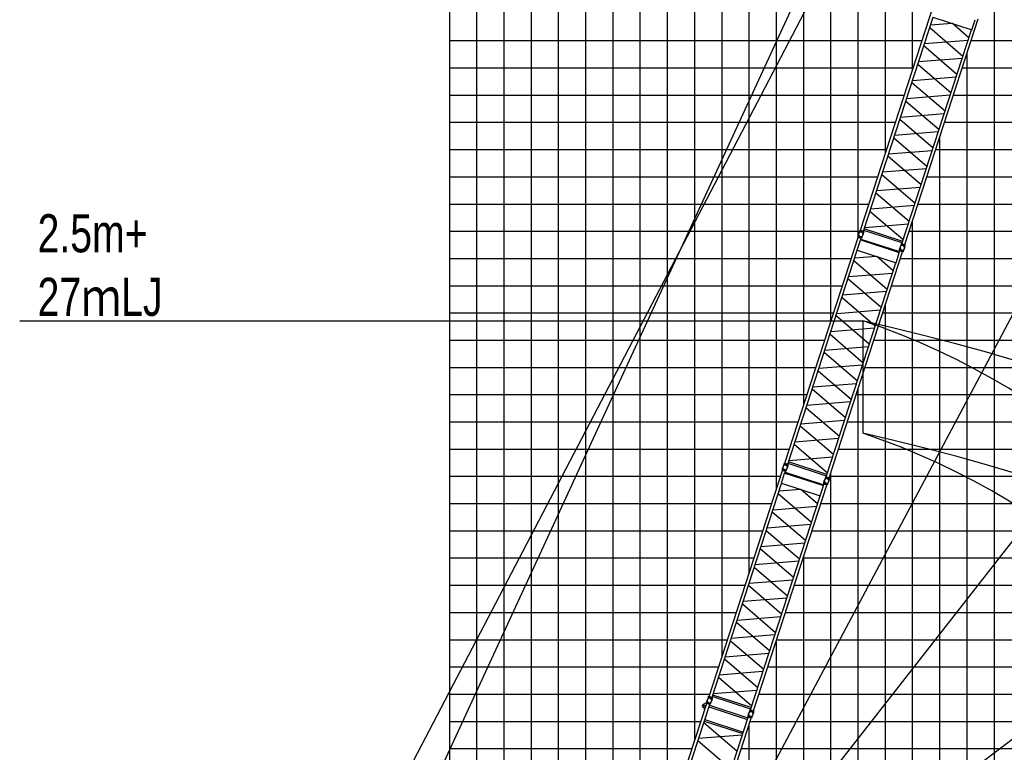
# Model space of a CAD drawing. Extents: x -435160 to 60202, y -141577 to 51651.
# Tile 11 of 41: x -435160 to -399003, y -53305 to -26400. Entities that reach past the tile are written whole.
import ezdxf

# ---------------------------------------------------------------- set-up
doc = ezdxf.new("R2010")
doc.units = 0
doc.layers.get('0').update_dxf_attribs({"linetype": 'CONTINUOUS'})

msp = doc.modelspace()

# ---------------------------------------------------------------- linework, layer by layer
at = {"color": 14, "linetype": 'Continuous'}
for p, q in [((-419368.990815, -59406.934841), (-419368.990815, 21831.209359)), ((-409368.990815, -49787.648726), (-409368.990815, 21831.209359)), ((-399368.990815, -118168.790641), (-399368.990815, -24558.401723)), ((-419368.990815, -28168.790641), (-402344.593198, -28168.790641)), ((-400542.073826, -28168.790641), (-309368.990815, -28168.790641)), ((-419368.990815, -38168.790641), (-405593.766474, -38168.790641)), ((-403791.247102, -38168.790641), (-309368.990815, -38168.790641)), ((-419368.990815, -48168.790641), (-408842.985646, -48168.790641)), ((-407040.466274, -48168.790641), (-309368.990815, -48168.790641))]:
    msp.add_line(p, q, dxfattribs=at)
at = {"color": 252, "linetype": 'Continuous'}
for p, q in [((-418368.990815, -59932.523049), (-418368.990815, 21831.209359)), ((-417368.990815, -60473.242962), (-417368.990815, 21831.209359)), ((-416368.990815, -61033.527422), (-416368.990815, 21831.209359)), ((-415368.990815, -61593.811882), (-415368.990815, 21831.209359)), ((-414368.990815, -62154.096342), (-414368.990815, 21831.209359)), ((-413368.990815, -62275.973058), (-413368.990815, 21831.209359)), ((-412368.990815, -60049.753749), (-412368.990815, 21831.209359)), ((-411368.990815, -55943.0233), (-411368.990815, 21831.209359)), ((-410368.990815, -52865.336013), (-410368.990815, 21831.209359)), ((-408368.990815, -46709.980252), (-408368.990815, 21831.209359)), ((-407368.990815, -43632.287637), (-407368.990815, 21831.209359)), ((-406368.990815, -40554.69287), (-406368.990815, 21831.209359)), ((-405368.990815, -37477.000255), (-405368.990815, 21831.209359)), ((-404368.990815, -34361.123716), (-404368.990815, 21831.209359)), ((-403368.990815, -31321.571622), (-403368.990815, 21831.209359)), ((-402368.990815, -28243.879007), (-402368.990815, 21831.209359)), ((-419368.990815, -27168.790641), (-402019.67446, -27168.790641)), ((-400217.155088, -27168.790641), (-309368.990815, -27168.790641)), ((-400368.990815, -118168.790641), (-400368.990815, -27636.094337)), ((-419368.990815, -29168.790641), (-402669.511936, -29168.790641)), ((-400866.992564, -29168.790641), (-309368.990815, -29168.790641)), ((-419368.990815, -30168.790641), (-402994.430674, -30168.790641)), ((-401191.911302, -30168.790641), (-309368.990815, -30168.790641)), ((-401368.990815, -118168.790641), (-401368.990815, -30713.786952)), ((-419368.990815, -31168.790641), (-403319.349412, -31168.790641)), ((-401516.83004, -31168.790641), (-309368.990815, -31168.790641)), ((-419368.990815, -32168.790641), (-403644.26815, -32168.790641)), ((-401841.748777, -32168.790641), (-337368.990815, -32168.790641)), ((-419368.990815, -33168.790641), (-403969.186887, -33168.790641)), ((-402166.667515, -33168.790641), (-309368.990815, -33168.790641)), ((-402368.990815, -118168.790641), (-402368.990815, -33791.479567)), ((-419368.990815, -34168.790641), (-404307.020326, -34168.790641)), ((-402491.57215, -34168.790641), (-309368.990815, -34168.790641)), ((-419368.990815, -35168.790641), (-404619.01026, -35168.790641)), ((-402816.490888, -35168.790641), (-309368.990815, -35168.790641)), ((-419368.990815, -36168.790641), (-404943.928998, -36168.790641)), ((-403141.409626, -36168.790641), (-309368.990815, -36168.790641)), ((-403368.990815, -118168.790641), (-403368.990815, -36869.215585)), ((-419368.990815, -37168.790641), (-405268.847736, -37168.790641)), ((-403466.328364, -37168.790641), (-309368.990815, -37168.790641)), ((-419368.990815, -39168.790641), (-405918.685212, -39168.790641)), ((-404116.16584, -39168.790641), (-309368.990815, -39168.790641)), ((-404368.990815, -118168.790641), (-404368.990815, -39946.9082)), ((-419368.990815, -40168.790641), (-406243.60395, -40168.790641)), ((-404441.084578, -40168.790641), (-309368.990815, -40168.790641)), ((-419368.990815, -41168.790641), (-406568.522688, -41168.790641)), ((-404766.003316, -41168.790641), (-309368.990815, -41168.790641)), ((-419368.990815, -42168.790641), (-406893.473218, -42168.790641)), ((-405090.953846, -42168.790641), (-309368.990815, -42168.790641)), ((-405368.990815, -118168.790641), (-405368.990815, -43024.600815)), ((-419368.990815, -43168.790641), (-407218.391956, -43168.790641)), ((-405415.872584, -43168.790641), (-309368.990815, -43168.790641)), ((-419368.990815, -44168.790641), (-407543.310694, -44168.790641)), ((-405740.791322, -44168.790641), (-309368.990815, -44168.790641)), ((-419368.990815, -45168.790641), (-407868.229432, -45168.790641)), ((-406065.71006, -45168.790641), (-309368.990815, -45168.790641)), ((-419368.990815, -46168.790641), (-408193.14817, -46168.790641)), ((-406390.628798, -46168.790641), (-309368.990815, -46168.790641)), ((-406368.990815, -118168.790641), (-406368.990815, -46102.195582)), ((-419368.990815, -47168.790641), (-408518.066908, -47168.790641)), ((-406715.547536, -47168.790641), (-309368.990815, -47168.790641)), ((-419368.990815, -49168.790641), (-409167.904384, -49168.790641)), ((-407365.385011, -49168.790641), (-309368.990815, -49168.790641)), ((-407368.990815, -118168.790641), (-407368.990815, -49179.888197)), ((-419368.990815, -50168.790641), (-409492.823121, -50168.790641)), ((-407690.303749, -50168.790641), (-309368.990815, -50168.790641)), ((-419368.990815, -51168.790641), (-409817.741859, -51168.790641)), ((-408015.222487, -51168.790641), (-309368.990815, -51168.790641)), ((-419368.990815, -52168.790641), (-410142.66978, -52168.790641)), ((-408368.990815, -118168.790641), (-408368.990815, -52257.553313)), ((-408340.15011, -52168.790641), (-309368.990815, -52168.790641)), ((-419368.990815, -53168.790641), (-410467.589081, -53168.790641)), ((-408665.06941, -53168.790641), (-309368.990815, -53168.790641))]:
    msp.add_line(p, q, dxfattribs=at)
at = {"color": 151, "linetype": 'Continuous'}
for p, q in [((-421670.10457, -58183.668903), (-388402.796663, 13901.684665)), ((-374488.648671, 8316.422648), (-412469.053888, -63114.330609)), ((-362675.760393, 582.700874), (-412444.640449, -63118.560697)), ((-347910.735948, -14554.013056), (-412374.324971, -63130.811648)), ((-422830.405712, -57693.422663), (-400655.308224, -15224.455976)), ((-404199.424576, -37460.175575), (-404199.424576, -41590.507639))]:
    msp.add_line(p, q, dxfattribs=at)
at = {"color": 15, "linetype": 'Continuous'}
for p, q in [((-404281.741422, -34130.737425), (-401587.760351, -25839.491777)), ((-404173.03514, -34166.058133), (-401620.046292, -26308.74321)), ((-402651.346415, -34660.483313), (-399957.365344, -26369.237665)), ((-401628.279805, -26306.067987), (-400198.826622, -26770.524112)), ((-401743.041606, -26687.285165), (-400521.474714, -27735.510034)), ((-400918.644307, -26536.641695), (-401715.064913, -26601.181136)), ((-400302.077928, -27060.27413), (-400908.437033, -26539.958217)), ((-400198.826622, -26770.524112), (-400078.311544, -26399.615747)), ((-402760.052001, -34625.162831), (-400207.063153, -26767.847908)), ((-400740.880598, -28410.774162), (-401962.447675, -27362.549134)), ((-401934.457801, -27276.404958), (-400330.058288, -27146.389428)), ((-400549.464324, -27821.653506), (-402153.863837, -27951.669036)), ((-402181.844461, -28037.785037), (-400960.277383, -29086.010066)), ((-402373.260644, -28626.904932), (-400768.861132, -28496.889402)), ((-401179.683267, -29761.274193), (-402401.250345, -28713.049165)), ((-400988.267168, -29172.15348), (-402592.666437, -29302.168991)), ((-402620.64713, -29388.285069), (-401399.080053, -30436.510097)), ((-402812.063245, -29977.404887), (-401207.663975, -29847.389377)), ((-401618.486122, -31111.774065), (-402840.053014, -30063.549196)), ((-401427.0694, -30522.651936), (-403031.468669, -30652.667446)), ((-403059.449693, -30738.784226), (-401837.882616, -31787.009254)), ((-402057.288962, -32462.274272), (-403278.855843, -31414.049413)), ((-403250.865681, -31327.903849), (-401646.466168, -31197.888319)), ((-403498.252363, -32089.284258), (-402276.685435, -33137.509156)), ((-401865.872204, -31873.152397), (-403470.271595, -32003.167917)), ((-402496.091672, -33812.773625), (-403717.658379, -32764.548915)), ((-403689.668632, -32678.404568), (-402085.269439, -32548.389063)), ((-402304.675251, -33223.652878), (-403909.074278, -33353.668369)), ((-402715.497689, -34488.038282), (-403937.064581, -33439.813412)), ((-404128.471513, -34028.905035), (-402524.072243, -33898.889525)), ((-404368.128005, -34361.416019), (-404355.098314, -34270.520963)), ((-404303.205872, -34161.568782), (-404346.089966, -34242.760706)), ((-404307.464163, -34160.226872), (-404297.57735, -34129.798299)), ((-404307.464163, -34160.226872), (-404169.559329, -34205.034737)), ((-404297.57735, -34129.798299), (-404159.672516, -34174.606164)), ((-404281.741422, -34130.737425), (-404173.03514, -34166.058133)), ((-404274.273767, -34137.369589), (-404273.035741, -34133.559325)), ((-404238.668573, -34403.433953), (-404195.786831, -34322.246481)), ((-404173.759493, -34203.623775), (-404186.788699, -34294.515448)), ((-404182.971868, -34167.035287), (-404181.733842, -34163.225023)), ((-404169.559329, -34205.034737), (-404159.672516, -34174.606164)), ((-402752.031855, -34600.479287), (-404165.014994, -34141.374589)), ((-402733.33472, -34542.935254), (-404146.31786, -34083.830555)), ((-407062.878141, -42690.264769), (-404368.897069, -34399.01912)), ((-404409.416524, -34865.595331), (-404288.901446, -34494.686967)), ((-404372.368609, -34360.026208), (-404382.259539, -34390.46745)), ((-404244.354704, -34435.275314), (-404382.259539, -34390.46745)), ((-404234.463774, -34404.834073), (-404372.368609, -34360.026208)), ((-404260.190788, -34434.339828), (-404368.897069, -34399.01912)), ((-404360.193601, -34401.84704), (-404358.95633, -34398.039099)), ((-404288.900911, -34494.688096), (-404276.298049, -34488.266604)), ((-404277.991806, -34489.12589), (-404260.190788, -34434.339828)), ((-404276.300951, -34488.266486), (-402865.8689, -34946.542288)), ((-404268.891934, -34431.512663), (-404267.654662, -34427.704721)), ((-404268.228828, -34459.078445), (-402855.245688, -34918.183144)), ((-404234.463774, -34404.834073), (-404244.354704, -34435.275314)), ((-402781.517188, -34655.992956), (-402824.401069, -34737.184476)), ((-402785.773581, -34654.652656), (-402775.886767, -34624.224083)), ((-402785.773581, -34654.652656), (-402647.870372, -34699.459992)), ((-402775.886767, -34624.224083), (-402637.983558, -34669.03142)), ((-402760.052001, -34625.162831), (-402651.346415, -34660.483313)), ((-402752.584346, -34631.794995), (-402751.34632, -34627.984732)), ((-402652.091136, -34698.046391), (-402665.120368, -34788.938245)), ((-402661.282679, -34661.460618), (-402660.044653, -34657.650354)), ((-402647.870372, -34699.459992), (-402637.983558, -34669.03142)), ((-406954.171859, -42725.585477), (-404401.183011, -34868.270554)), ((-405432.483134, -43220.010657), (-402738.502063, -34928.765008)), ((-404409.416524, -34865.595331), (-402979.96334, -35330.051455)), ((-402979.96334, -35330.051455), (-402859.448263, -34959.143091)), ((-402859.449826, -34959.140634), (-402865.869546, -34946.541253)), ((-402865.008666, -34948.230589), (-402847.207648, -34893.444527)), ((-402850.678026, -34854.451991), (-402860.568956, -34884.893233)), ((-402722.665747, -34929.70057), (-402860.568956, -34884.893233)), ((-402712.774817, -34899.259328), (-402850.678026, -34854.451991)), ((-402738.502063, -34928.765008), (-402847.207648, -34893.444527)), ((-402846.439604, -34855.839889), (-402833.411022, -34764.952566)), ((-402838.504876, -34896.27222), (-402837.267605, -34892.464279)), ((-402747.202977, -34925.937918), (-402745.965705, -34922.129977)), ((-402712.774817, -34899.259328), (-402722.665747, -34929.70057)), ((-402716.993596, -34897.862121), (-402674.115502, -34816.681558)), ((-405541.188719, -43184.690175), (-402988.199871, -35327.375252)), ((-404524.178325, -35246.812509), (-403302.611433, -36295.037378)), ((-403699.781026, -35096.169039), (-404496.201632, -35160.70848)), ((-403083.214647, -35619.801474), (-403689.573752, -35099.485561)), ((-404715.594519, -35835.932302), (-403111.195007, -35705.916771)), ((-403522.017317, -36970.301505), (-404743.584394, -35922.076477)), ((-403330.601043, -36381.180849), (-404935.000556, -36511.19638)), ((-404962.98118, -36597.312381), (-403741.414102, -37645.537409)), ((-405154.397363, -37186.432276), (-403549.99785, -37056.416746)), ((-403960.819986, -38320.801537), (-405182.387064, -37272.576509)), ((-405401.783849, -37947.812412), (-404180.216771, -38996.037441)), ((-403769.403886, -37731.680824), (-405373.803156, -37861.696334)), ((-404399.622841, -39671.301409), (-405621.189733, -38623.07654)), ((-405593.199963, -38536.932231), (-403988.800694, -38406.916721)), ((-405840.586412, -39298.31157), (-404619.019334, -40346.536598)), ((-404208.206118, -39082.179279), (-405812.605388, -39212.19479)), ((-406032.002399, -39887.431193), (-404427.602887, -39757.415663)), ((-404838.42568, -41021.801616), (-406059.992561, -39973.576756)), ((-404647.008923, -40432.679741), (-406251.408314, -40562.695261)), ((-406279.389081, -40648.811601), (-405057.822154, -41697.0365)), ((-406470.805351, -41237.931911), (-404866.406158, -41107.916407)), ((-405277.228391, -42372.300968), (-406498.795098, -41324.076258)), ((-405085.81197, -41783.180222), (-406690.210996, -41913.195713)), ((-405496.634407, -43047.565625), (-406718.2013, -41999.340756)), ((-405514.471439, -43102.462597), (-406927.454578, -42643.357899)), ((-406909.608231, -42588.432379), (-405305.208962, -42458.416868)), ((-409844.048063, -51249.75305), (-407150.066991, -42958.507402)), ((-407153.538531, -42919.514489), (-407163.42946, -42949.955731)), ((-407025.524626, -42994.763596), (-407163.42946, -42949.955731)), ((-407015.633696, -42964.322354), (-407153.538531, -42919.514489)), ((-407041.360709, -42993.82811), (-407150.066991, -42958.507402)), ((-407149.297927, -42920.9043), (-407136.268236, -42830.009244)), ((-407141.363523, -42961.335322), (-407140.126251, -42957.52738)), ((-407084.34259, -42721.096126), (-407127.226685, -42802.28805)), ((-407088.600882, -42719.754216), (-407078.714069, -42689.325643)), ((-407088.600882, -42719.754216), (-406950.696048, -42764.562081)), ((-407078.714069, -42689.325643), (-406940.809234, -42734.133508)), ((-407062.878141, -42690.264769), (-406954.171859, -42725.585477)), ((-407059.161728, -43048.614172), (-407041.360709, -42993.82811)), ((-407055.410486, -42696.896932), (-407054.17246, -42693.086669)), ((-407050.061856, -42991.000944), (-407048.824584, -42987.193002)), ((-407049.39875, -43018.566727), (-405636.41561, -43477.671425)), ((-407015.633696, -42964.322354), (-407025.524626, -42994.763596)), ((-407019.838495, -42962.922234), (-406976.956752, -42881.734763)), ((-406954.896211, -42763.151119), (-406967.925417, -42854.042792)), ((-406964.108587, -42726.56263), (-406962.870561, -42722.752367)), ((-406950.696048, -42764.562081), (-406940.809234, -42734.133508)), ((-405533.168573, -43160.006631), (-406946.151713, -42700.901932)), ((-407190.586446, -43425.083612), (-407070.071368, -43054.175248)), ((-407070.070833, -43054.176378), (-407057.46797, -43047.754885)), ((-407057.470873, -43047.754768), (-405647.038822, -43506.030569)), ((-405627.609526, -43415.32817), (-405614.580944, -43324.440847)), ((-405562.653907, -43215.5203), (-405605.537787, -43296.711819)), ((-405566.9103, -43214.18), (-405557.023486, -43183.751427)), ((-405566.9103, -43214.18), (-405429.007091, -43258.987336)), ((-405557.023486, -43183.751427), (-405419.120277, -43228.558763)), ((-405541.188719, -43184.690175), (-405432.483134, -43220.010657)), ((-405533.721065, -43191.322339), (-405532.483039, -43187.512075)), ((-405498.163518, -43457.350403), (-405455.285424, -43376.169839)), ((-405433.227855, -43257.573734), (-405446.257086, -43348.465588)), ((-405442.419397, -43220.987961), (-405441.181371, -43217.177698)), ((-405429.007091, -43258.987336), (-405419.120277, -43228.558763)), ((-409735.341781, -51285.073758), (-407182.352933, -43427.758835)), ((-408213.653056, -51779.498938), (-405519.671984, -43488.25329)), ((-406480.950948, -43655.65732), (-407277.371554, -43720.196761)), ((-407190.586446, -43425.083612), (-405761.133262, -43889.539737)), ((-405864.384569, -44179.289755), (-406470.743673, -43658.973842)), ((-405761.133262, -43889.539737), (-405640.618185, -43518.631372)), ((-405640.619748, -43518.628916), (-405647.039468, -43506.029534)), ((-405646.178588, -43507.71887), (-405628.37757, -43452.932808)), ((-405631.847948, -43413.940273), (-405641.738878, -43444.381514)), ((-405503.835669, -43489.188851), (-405641.738878, -43444.381514)), ((-405493.944739, -43458.747609), (-405631.847948, -43413.940273)), ((-405519.671984, -43488.25329), (-405628.37757, -43452.932808)), ((-405619.674798, -43455.760502), (-405618.437526, -43451.95256)), ((-405528.372899, -43485.426199), (-405527.135627, -43481.618258)), ((-405493.944739, -43458.747609), (-405503.835669, -43489.188851)), ((-408322.358641, -51744.178456), (-405769.369793, -43886.863533)), ((-407305.348247, -43806.30079), (-406083.781355, -44854.525659)), ((-407496.764441, -44395.420583), (-405892.364929, -44265.405053)), ((-406303.187238, -45529.789787), (-407524.754316, -44481.564759)), ((-407744.151102, -45156.800662), (-406522.584024, -46205.025691)), ((-406111.770965, -44940.669131), (-407716.170477, -45070.684661)), ((-406741.989908, -46880.289818), (-407963.556985, -45832.06479)), ((-407935.567285, -45745.920557), (-406331.167772, -45615.905027)), ((-408182.953771, -46507.300694), (-406961.386693, -47555.525722)), ((-406550.573808, -46291.169105), (-408154.973078, -46421.184616)), ((-408374.369885, -47096.420512), (-406769.970616, -46966.405002)), ((-407180.792762, -48230.78969), (-408402.359655, -47182.564821)), ((-406989.37604, -47641.667561), (-408593.77531, -47771.683071)), ((-408621.756334, -47857.799851), (-407400.189256, -48906.024879)), ((-408813.172321, -48446.919474), (-407208.772808, -48316.903944)), ((-407619.595602, -49581.289897), (-408841.162483, -48533.065038)), ((-407428.178845, -48992.168022), (-409032.578236, -49122.183542)), ((-409060.559003, -49208.299883), (-407838.992076, -50256.524781)), ((-408058.398313, -50931.78925), (-409279.96502, -49883.56454)), ((-409251.975273, -49797.420193), (-407647.57608, -49667.404688)), ((-408277.804329, -51607.053907), (-409499.371222, -50558.829037)), ((-407866.981892, -50342.668503), (-409471.380918, -50472.683994)), ((-409865.512512, -51280.584407), (-409908.396607, -51361.776331)), ((-409869.770804, -51279.242497), (-409859.883991, -51248.813924)), ((-409869.770804, -51279.242497), (-409731.86597, -51324.050362)), ((-409859.883991, -51248.813924), (-409721.979156, -51293.621789)), ((-409844.048063, -51249.75305), (-409735.341781, -51285.073758)), ((-409836.580408, -51256.385214), (-409835.342382, -51252.57495)), ((-409736.066133, -51322.6394), (-409749.095339, -51413.531073)), ((-409745.278509, -51286.050912), (-409744.040483, -51282.240648)), ((-409731.86597, -51324.050362), (-409721.979156, -51293.621789)), ((-408314.338495, -51719.494912), (-409727.321635, -51260.390214)), ((-408295.641361, -51661.950879), (-409708.6245, -51202.84618)), ((-409690.778153, -51147.92066), (-408086.378884, -51017.90515)), ((-408343.823829, -51775.008581), (-408386.707709, -51856.200101)), ((-408348.080222, -51773.668281), (-408338.193408, -51743.239708)), ((-408348.080222, -51773.668281), (-408210.177013, -51818.475617)), ((-408338.193408, -51743.239708), (-408200.290199, -51788.047045)), ((-408322.358641, -51744.178456), (-408213.653056, -51779.498938)), ((-408314.890986, -51750.81062), (-408313.65296, -51747.000357)), ((-408214.397776, -51817.062016), (-408227.427008, -51907.95387)), ((-408223.589319, -51780.476243), (-408222.351293, -51776.665979)), ((-408210.177013, -51818.475617), (-408200.290199, -51788.047045))]:
    msp.add_line(p, q, dxfattribs=at)
at = {"color": 7, "linetype": 'Continuous'}
msp.add_line((-435159.880233, -37460.162509), (-404199.419561, -37460.162509), dxfattribs=at)
at = {"color": 132, "linetype": 'Continuous'}
for p, q in [((-411698.155282, -56956.088595), (-409931.219788, -51518.013688)), ((-411589.449018, -56991.409358), (-409822.513524, -51553.334451)), ((-409948.110973, -51487.966375), (-410061.42016, -51545.70034)), ((-409948.112166, -51487.967642), (-409938.601834, -51491.057733)), ((-409934.689636, -51479.017209), (-409944.580581, -51509.458446)), ((-409806.676234, -51554.26623), (-409944.580581, -51509.458446)), ((-409944.578973, -51509.459383), (-409934.724182, -51528.800482)), ((-409796.785288, -51523.824993), (-409934.689636, -51479.017209)), ((-409822.513524, -51553.334451), (-409931.219788, -51518.013688)), ((-409930.449398, -51480.408112), (-409917.420215, -51389.516929)), ((-409922.516321, -51520.841612), (-409921.27784, -51517.029956)), ((-409849.247081, -51635.61198), (-408436.264175, -52094.717397)), ((-409831.214669, -51550.507281), (-409829.976188, -51546.695625)), ((-409830.55037, -51578.069349), (-408417.567463, -52037.174766)), ((-409796.785288, -51523.824993), (-409806.676234, -51554.26623)), ((-409800.989884, -51522.426351), (-409758.1081, -51441.238901)), ((-410176.466112, -57450.514775), (-408409.530618, -52012.439868)), ((-410067.760544, -57485.835312), (-408300.82505, -52047.760405)), ((-410011.48285, -51732.678375), (-410001.972518, -51735.768466)), ((-408412.999769, -51973.443616), (-408422.890714, -52003.884853)), ((-408284.987528, -52048.69226), (-408422.890714, -52003.884853)), ((-408275.096583, -52018.251023), (-408412.999769, -51973.443616)), ((-408300.82505, -52047.760405), (-408409.530618, -52012.439868)), ((-408408.761344, -51974.828796), (-408395.732715, -51883.94148)), ((-408400.827847, -52015.267566), (-408399.589367, -52011.45591)), ((-408309.525963, -52044.933311), (-408308.287483, -52041.121655)), ((-408275.096583, -52018.251023), (-408284.987528, -52048.69226)), ((-408279.316982, -52016.858748), (-408236.437023, -51935.674752)), ((-410037.05653, -52213.630882), (-408815.494481, -53261.869955)), ((-410019.202589, -52158.681886), (-408606.219683, -52617.787303)), ((-410000.507085, -52101.14297), (-408587.524178, -52560.248387)), ((-409995.750792, -52102.688858), (-409998.960648, -52096.389165)), ((-408441.02076, -52093.171874), (-408437.810571, -52099.472219)), ((-408624.073424, -52672.735871), (-410228.477499, -52802.764107)), ((-408592.281348, -52558.703712), (-408585.981655, -52555.493856)), ((-409034.895392, -53937.117317), (-410256.457441, -52888.878243))]:
    msp.add_line(p, q, dxfattribs=at)
msp.add_circle((-410034.181488, -51599.160578), 28.249995, dxfattribs=at)
at = {"color": 15, "linetype": 'Continuous'}
for centre, start, end in [((-404270.95634, -34282.496747), 152.15782, 351.84228), ((-404270.968547, -34282.57772), 332.157801, 171.842316), ((-402749.281912, -34777.002221), 332.157801, 171.842316), ((-402749.269705, -34776.921248), 152.15782, 351.84228), ((-407052.093059, -42842.02409), 152.15782, 351.84228), ((-407052.138469, -42842.066001), 332.157801, 171.842316), ((-405530.406423, -43336.448591), 152.15782, 351.84228), ((-405530.451833, -43336.490502), 332.157801, 171.842316), ((-409833.262981, -51401.512372), 152.15782, 351.84228), ((-408311.576345, -51895.936873), 152.15782, 351.84228)]:
    msp.add_arc(centre, 84.999939, start, end, dxfattribs=at)
at = {"color": 151, "linetype": 'Continuous'}
for centre in [(-421268.990815, -113974.66225), (-421268.990815, -118104.994314)]:
    msp.add_arc(centre, 78395.387381, 23.48768, 77.423857, dxfattribs=at)
at = {"color": 190, "linetype": 'Continuous'}
msp.add_arc((-412780.626715, -63061.403668), 27001.109422, 21.363499, 71.469511, dxfattribs=at)
at = {"color": 220, "linetype": 'Continuous'}
msp.add_arc((-412780.626715, -67191.735732), 27001.109422, 21.363499, 71.469511, dxfattribs=at)
at = {"color": 132, "linetype": 'Continuous'}
for centre, radius, start, end in [((-409833.289999, -51401.568622), 84.999939, 332.157772, 171.842286), ((-410034.181488, -51599.160578), 59.999974, 117.00002, 253.359412), ((-410068.546238, -51714.137379), 59.999974, 342.00002, 73.359428), ((-408311.603615, -51895.993897), 84.999939, 332.157772, 171.842286)]:
    msp.add_arc(centre, radius, start, end, dxfattribs=at)

# ---------------------------------------------------------------- texts
at = {"color": 7, "linetype": 'Continuous', "insert": (-434503.770296, -33543.46037), "char_height": 1400, "attachment_point": 1}
msp.add_mtext('\\W0.768923;\\A1;2.5m+\\P27ｍLJ', dxfattribs=at)

doc.saveas('drawing.dxf')
